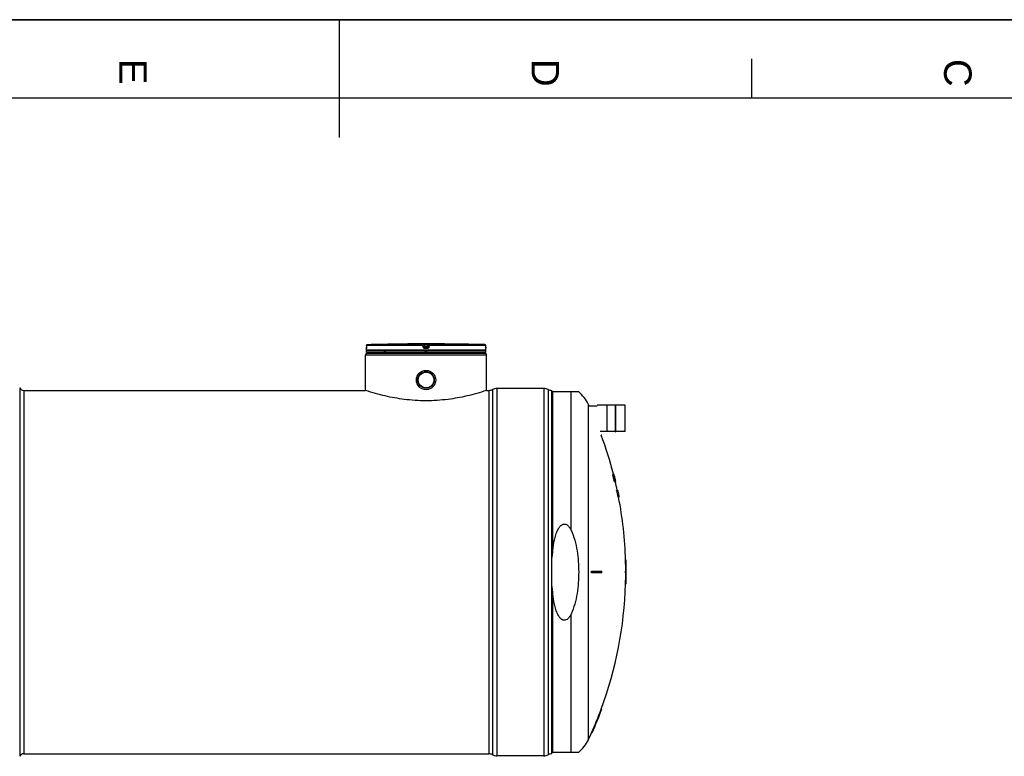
# Model space of a CAD drawing. Header units: millimetres. Extents: x 0 to 420, y 0 to 297.
# Tile 22 of 31: x 169 to 295, y 203 to 297. Entities that reach past the tile are written whole.
import ezdxf

# ---------------------------------------------------------------- set-up
doc = ezdxf.new("R2010")
doc.units = ezdxf.units.MM
doc.header["$LTSCALE"] = 23.1
doc.layers.get('0').update_dxf_attribs({"linetype": 'CONTINUOUS'})
for name, color, linetype in [('01_GLOBAL', 7, 'CONTINUOUS'), ('AXES_REF', 7, 'CONTINUOUS'), ('SURFACES', 7, 'CONTINUOUS')]:
    doc.layers.add(name, color=color, linetype=linetype)
doc.styles.add('TEXTSTYLE_2', font='arial.ttf')

# ---------------------------------------------------------------- blocks, each defined once
blk = doc.blocks.new('MARGEA3_BL0', base_point=(210.000078, 148.5))
at = {"color": 7, "linetype": 'Continuous'}
for p, q in [((420.000078, 297.000001), (0.000078, 297.000001)), ((0.000078, 296.999914), (420, 296.999914)), ((210.000078, 297.000001), (210.000078, 282.000001)), ((262.500078, 292.000001), (262.500078, 287.000001)), ((410.000078, 287.000001), (10.000078, 287.000001))]:
    blk.add_line(p, q, dxfattribs=at)
at = {"color": 7, "linetype": 'Continuous', "style": 'TEXTSTYLE_2', "oblique": 0.00001872}
for s, p in [('E', (182.000078, 292.000001)), ('D', (234.500078, 292.000001)), ('C', (287.000078, 292.000001))]:
    blk.add_text(s, height=3.5, rotation=270, dxfattribs=at).set_placement(p)

msp = doc.modelspace()

# ---------------------------------------------------------------- linework, layer by layer
at = {"color": 7, "linetype": 'Continuous'}
for p, q in [((0, 297), (420, 297)), ((217.96, 255.69), (217.76, 255.69)), ((217.9, 255.69), (217.87, 255.69)), ((217.96, 255.69), (217.9, 255.69)), ((217.96, 255.69), (217.96, 255.69)), ((217.96, 255.69), (217.96, 255.69)), ((224.37, 255.69), (224.17, 255.69)), ((213.46, 254.91), (213.46, 255.11)), ((228.66, 254.81), (213.46, 254.81)), ((213.46, 254.61), (213.46, 254.81)), ((228.66, 254.61), (213.46, 254.61)), ((213.47, 255.51), (213.47, 255.28)), ((213.47, 255.28), (213.47, 255.26)), ((213.47, 255.26), (213.47, 255.25)), ((213.47, 255.25), (213.47, 255.23)), ((213.47, 255.23), (213.47, 255.22)), ((213.47, 255.22), (213.47, 255.2)), ((213.47, 255.2), (213.47, 255.19)), ((213.47, 255.19), (213.47, 255.18)), ((213.47, 255.18), (213.47, 255.16)), ((213.47, 255.16), (213.47, 255.15)), ((213.47, 255.15), (213.47, 255.15)), ((213.5, 254.81), (213.5, 254.81)), ((213.56, 254.51), (213.56, 254.61)), ((213.56, 254.51), (228.56, 254.51)), ((228.56, 254.51), (228.56, 254.61)), ((228.62, 254.81), (228.62, 254.81)), ((228.65, 255.27), (228.65, 255.51)), ((228.65, 255.25), (228.65, 255.27)), ((228.65, 255.23), (228.65, 255.25)), ((228.65, 255.22), (228.65, 255.24)), ((228.65, 255.21), (228.65, 255.22)), ((228.65, 255.19), (228.65, 255.21)), ((228.65, 255.18), (228.65, 255.19)), ((228.66, 255.17), (228.65, 255.18)), ((228.66, 255.16), (228.66, 255.17)), ((228.66, 255.14), (228.66, 255.16)), ((228.66, 255.15), (228.66, 255.16)), ((228.66, 255.14), (228.66, 255.15)), ((228.66, 255.13), (228.66, 255.14)), ((228.66, 254.91), (228.66, 255.11)), ((228.66, 254.61), (228.66, 254.81)), ((169.86, 249.79), (213.36, 249.79)), ((213.39, 249.77), (213.36, 249.79)), ((228.76, 249.79), (228.73, 249.77)), ((228.76, 249.79), (229.06, 249.79)), ((236.06, 250.04), (230.06, 250.04)), ((237.06, 203.51), (237.06, 249.79)), ((240.49, 249.6), (237.06, 249.6)), ((241.8, 247.84), (242.82, 247.84)), ((244.05, 247.91), (242.83, 247.91)), ((244.09, 247.95), (244.05, 247.95)), ((244.05, 247.95), (244.05, 244.53)), ((244.09, 247.95), (244.09, 244.53)), ((245.15, 247.91), (244.09, 247.91)), ((245.15, 247.95), (245.19, 247.95)), ((245.15, 247.95), (245.15, 244.53)), ((245.19, 247.95), (245.19, 244.53)), ((246.41, 247.91), (245.19, 247.91)), ((246.42, 244.58), (246.42, 247.9)), ((244.05, 244.57), (243.24, 244.57)), ((244.09, 244.53), (244.05, 244.53)), ((245.15, 244.57), (244.09, 244.57)), ((245.15, 244.53), (245.19, 244.53)), ((246.41, 244.57), (245.19, 244.57)), ((243.42, 244.1), (243.36, 244.1)), ((244.82, 239.1), (244.98, 239.1)), ((244.82, 239.08), (244.88, 239.08)), ((244.83, 239.04), (244.89, 239.04)), ((244.84, 238.96), (244.9, 238.96)), ((244.86, 238.88), (244.84, 238.96)), ((244.86, 238.88), (244.92, 238.88)), ((244.88, 238.81), (244.94, 238.81)), ((244.9, 238.73), (244.88, 238.81)), ((244.9, 239.08), (244.93, 239.08)), ((244.92, 238.88), (244.9, 238.96)), ((244.9, 238.73), (244.96, 238.73)), ((244.91, 239.04), (244.94, 239.04)), ((244.92, 238.98), (244.91, 238.98)), ((244.91, 238.96), (244.93, 238.96)), ((244.92, 238.92), (244.94, 238.92)), ((244.92, 238.92), (244.93, 238.87)), ((244.92, 238.65), (244.98, 238.65)), ((244.93, 239.1), (244.93, 239.09)), ((244.93, 238.96), (244.93, 238.97)), ((244.93, 238.96), (244.93, 238.97)), ((244.94, 238.92), (244.93, 238.96)), ((244.93, 238.88), (244.97, 238.88)), ((244.94, 238.96), (244.95, 238.96)), ((244.94, 238.94), (244.96, 238.89)), ((244.95, 238.88), (244.94, 238.92)), ((244.94, 238.83), (244.96, 238.77)), ((244.96, 238.73), (244.94, 238.81)), ((244.94, 238.62), (245, 238.62)), ((244.97, 238.88), (244.95, 238.96)), ((244.95, 238.81), (244.99, 238.81)), ((244.95, 238.6), (245.01, 238.6)), ((244.96, 239.02), (244.97, 238.98)), ((244.96, 239), (244.98, 239)), ((244.96, 238.98), (244.96, 238.98)), ((244.97, 238.96), (244.96, 238.98)), ((244.96, 238.96), (244.97, 238.96)), ((244.96, 238.89), (244.96, 238.88)), ((244.96, 238.58), (245.02, 238.58)), ((244.96, 238.44), (245.03, 238.44)), ((244.98, 238.37), (244.96, 238.44)), ((244.97, 239.08), (244.98, 239.08)), ((244.97, 238.98), (244.98, 238.94)), ((244.97, 238.98), (244.98, 238.94)), ((244.98, 238.92), (244.97, 238.96)), ((244.97, 238.92), (244.98, 238.92)), ((244.97, 238.92), (244.98, 238.87)), ((244.97, 238.73), (245.01, 238.73)), ((244.97, 238.54), (245.04, 238.54)), ((244.99, 238.48), (244.97, 238.54)), ((244.98, 239.04), (244.99, 239.04)), ((244.98, 238.94), (245, 238.89)), ((244.99, 238.88), (244.98, 238.92)), ((244.98, 238.88), (245, 238.88)), ((244.98, 238.71), (244.99, 238.71)), ((244.98, 238.37), (245.05, 238.37)), ((245, 239), (244.99, 239.04)), ((245, 239), (244.99, 239.04)), ((244.99, 239), (244.99, 239)), ((244.99, 238.83), (245.01, 238.77)), ((245.01, 238.73), (244.99, 238.81)), ((244.99, 238.48), (245.05, 238.48)), ((245.01, 238.96), (245, 239)), ((245, 238.96), (245.01, 238.96)), ((245, 238.89), (245, 238.88)), ((245.03, 238.88), (245.01, 238.96)), ((245.01, 238.88), (245.03, 238.88)), ((245.01, 238.65), (245.03, 238.65)), ((245.01, 238.27), (245.07, 238.27)), ((245.02, 238.92), (245.03, 238.87)), ((245.02, 238.71), (245.03, 238.71)), ((245.02, 238.62), (245.04, 238.62)), ((245.03, 238.87), (245.05, 238.79)), ((245.03, 238.6), (245.06, 238.6)), ((245.03, 238.58), (245.07, 238.58)), ((245.03, 238.58), (245.05, 238.5)), ((245.03, 238.44), (245.05, 238.39)), ((245.05, 238.37), (245.03, 238.44)), ((245.03, 238.21), (245.09, 238.21)), ((245.04, 238.79), (245.05, 238.79)), ((245.04, 238.54), (245.08, 238.54)), ((245.05, 238.48), (245.04, 238.54)), ((245.04, 238.43), (245.07, 238.43)), ((245.04, 238.2), (245.2, 238.2)), ((245.05, 238.37), (245.08, 238.37)), ((245.06, 238.48), (245.09, 238.48)), ((245.07, 238.58), (245.09, 238.5)), ((245.07, 238.44), (245.08, 238.44)), ((245.08, 238.37), (245.07, 238.43)), ((245.07, 238.33), (245.08, 238.33)), ((245.08, 238.62), (245.09, 238.62)), ((245.09, 238.48), (245.08, 238.54)), ((245.1, 238.37), (245.08, 238.44)), ((245.08, 238.44), (245.09, 238.41)), ((245.08, 238.41), (245.09, 238.33)), ((245.08, 238.31), (245.08, 238.31)), ((245.09, 238.43), (245.11, 238.43)), ((245.09, 238.41), (245.1, 238.39)), ((245.09, 238.41), (245.1, 238.39)), ((245.09, 238.37), (245.1, 238.37)), ((245.1, 238.52), (245.12, 238.52)), ((245.1, 238.37), (245.12, 238.37)), ((245.1, 238.33), (245.1, 238.37)), ((245.1, 238.33), (245.1, 238.37)), ((245.12, 238.27), (245.1, 238.33)), ((245.1, 238.27), (245.12, 238.27)), ((245.11, 238.5), (245.12, 238.5)), ((245.12, 238.37), (245.11, 238.43)), ((245.11, 238.33), (245.13, 238.33)), ((245.11, 238.21), (245.14, 238.21)), ((245.12, 238.5), (245.14, 238.43)), ((245.12, 238.41), (245.13, 238.33)), ((245.12, 238.31), (245.13, 238.31)), ((245.13, 238.41), (245.15, 238.41)), ((245.13, 238.31), (245.13, 238.33)), ((245.14, 238.43), (245.16, 238.37)), ((245.16, 238.33), (245.15, 238.41)), ((245.15, 238.33), (245.16, 238.33)), ((245.17, 238.25), (245.18, 238.25)), ((245.18, 238.21), (245.19, 238.21)), ((245.32, 237.1), (245.44, 237.1)), ((245.44, 236.98), (245.41, 236.98)), ((245.44, 237.1), (245.44, 237.09)), ((245.44, 237.08), (245.44, 237.08)), ((245.44, 237.08), (245.44, 237.08)), ((245.45, 237.08), (245.45, 237.08)), ((245.45, 237.04), (245.45, 237.04)), ((245.46, 237.01), (245.45, 237.04)), ((245.45, 237.02), (245.46, 236.98)), ((245.46, 236.98), (245.45, 236.98)), ((245.45, 236.96), (245.46, 236.96)), ((245.46, 237.04), (245.47, 236.99)), ((245.46, 237), (245.46, 237)), ((245.47, 236.98), (245.46, 237)), ((245.46, 236.98), (245.47, 236.98)), ((245.46, 236.98), (245.47, 236.94)), ((245.46, 236.96), (245.47, 236.96)), ((245.47, 236.92), (245.46, 236.96)), ((245.46, 236.92), (245.47, 236.92)), ((245.47, 236.99), (245.47, 236.97)), ((245.47, 236.98), (245.47, 236.98)), ((245.47, 236.97), (245.47, 236.98)), ((245.47, 236.95), (245.47, 236.97)), ((245.47, 236.94), (245.47, 236.96)), ((245.48, 236.93), (245.47, 236.95)), ((245.47, 236.95), (245.47, 236.94)), ((245.47, 236.94), (245.48, 236.94)), ((245.47, 236.94), (245.47, 236.93)), ((245.47, 236.94), (245.48, 236.88)), ((245.48, 236.88), (245.47, 236.94)), ((245.47, 236.93), (245.48, 236.89)), ((245.48, 236.87), (245.47, 236.92)), ((245.49, 236.89), (245.48, 236.93)), ((245.48, 236.89), (245.48, 236.88)), ((245.48, 236.88), (245.49, 236.88)), ((245.49, 236.88), (245.49, 236.89)), ((245.47, 236.87), (245.48, 236.87)), ((245.47, 236.73), (245.49, 236.73)), ((245.48, 236.83), (245.49, 236.83)), ((245.49, 236.85), (245.5, 236.85)), ((245.5, 236.77), (245.49, 236.83)), ((245.49, 236.77), (245.5, 236.77)), ((245.51, 236.62), (245.49, 236.62)), ((245.51, 236.77), (245.5, 236.85)), ((245.5, 236.81), (245.51, 236.75)), ((245.5, 236.77), (245.51, 236.77)), ((245.51, 236.73), (245.5, 236.77)), ((245.5, 236.73), (245.51, 236.73)), ((245.5, 236.71), (245.51, 236.71)), ((245.52, 236.71), (245.51, 236.77)), ((245.51, 236.75), (245.51, 236.71)), ((245.51, 236.71), (245.52, 236.67)), ((245.51, 236.2), (245.63, 236.2)), ((245.52, 236.71), (245.54, 236.64)), ((245.53, 236.66), (245.52, 236.71)), ((245.52, 236.67), (245.52, 236.65)), ((245.52, 236.65), (245.53, 236.64)), ((245.53, 236.6), (245.52, 236.6)), ((245.53, 236.66), (245.55, 236.56)), ((245.54, 236.61), (245.53, 236.66)), ((245.53, 236.64), (245.54, 236.6)), ((245.53, 236.58), (245.54, 236.58)), ((245.54, 236.64), (245.55, 236.56)), ((245.55, 236.56), (245.54, 236.64)), ((245.54, 236.6), (245.55, 236.56)), ((245.55, 236.54), (245.54, 236.58)), ((245.54, 236.54), (245.55, 236.54)), ((245.55, 236.56), (245.56, 236.5)), ((245.55, 236.56), (245.56, 236.5)), ((245.56, 236.48), (245.55, 236.54)), ((245.55, 236.48), (245.56, 236.48)), ((245.56, 236.43), (245.57, 236.43)), ((245.58, 236.37), (245.57, 236.43)), ((245.57, 236.37), (245.58, 236.37)), ((245.58, 236.41), (245.58, 236.41)), ((245.58, 236.41), (245.59, 236.35)), ((245.59, 236.35), (245.58, 236.41)), ((245.59, 236.36), (245.58, 236.41)), ((245.58, 236.41), (245.59, 236.35)), ((245.59, 236.33), (245.58, 236.37)), ((245.58, 236.33), (245.59, 236.33)), ((245.58, 236.31), (245.59, 236.31)), ((245.6, 236.35), (245.59, 236.36)), ((245.59, 236.35), (245.6, 236.35)), ((245.59, 236.35), (245.6, 236.29)), ((245.59, 236.35), (245.59, 236.31)), ((245.6, 236.29), (245.59, 236.35)), ((245.59, 236.31), (245.6, 236.27)), ((245.6, 236.35), (245.6, 236.35)), ((245.61, 236.3), (245.6, 236.35)), ((245.6, 236.29), (245.61, 236.29)), ((245.6, 236.29), (245.6, 236.29)), ((245.61, 236.29), (245.61, 236.3)), ((246.52, 228.15), (246.46, 228.15)), ((242.14, 226.75), (243.42, 226.75)), ((243.42, 226.55), (242.14, 226.55)), ((246.46, 226.75), (246.54, 226.75)), ((246.54, 226.55), (246.46, 226.55)), ((246.52, 225.15), (246.46, 225.15)), ((243.42, 209.2), (243.36, 209.2)), ((242.2, 206.2), (242.14, 206.2)), ((236.06, 203.26), (230.06, 203.26)), ((237.06, 203.7), (240.49, 203.7))]:
    msp.add_line(p, q, dxfattribs=at)
at = {"color": 9, "linetype": 'Continuous'}
for p, q in [((220.67, 255.61), (220.67, 255.69)), ((220.87, 255.69), (220.87, 255.59)), ((220.87, 255.69), (221.06, 255.69)), ((221.06, 255.69), (221.25, 255.69)), ((221.25, 255.69), (221.25, 255.59)), ((221.45, 255.69), (221.45, 255.61)), ((224.17, 255.69), (224.17, 255.69)), ((213.46, 255.11), (213.46, 255.11)), ((228.66, 254.91), (213.46, 254.91)), ((220.67, 255.51), (213.47, 255.51)), ((213.47, 255.51), (213.47, 255.51)), ((213.47, 255.51), (213.47, 255.28)), ((213.47, 255.28), (213.47, 255.28)), ((213.5, 254.81), (213.53, 254.81)), ((220.67, 255.61), (213.57, 255.61)), ((215.67, 254.81), (215.94, 254.81)), ((220.7, 255.28), (220.67, 255.51)), ((220.77, 255.52), (220.77, 255.6)), ((220.8, 255.37), (220.77, 255.6)), ((220.8, 255.3), (220.77, 255.52)), ((220.8, 255.37), (220.8, 255.3)), ((220.8, 255.37), (220.8, 255.37)), ((220.9, 255.39), (220.87, 255.59)), ((221.25, 255.59), (220.87, 255.59)), ((221.22, 255.39), (220.9, 255.39)), ((220.9, 255.39), (220.9, 255.21)), ((221.22, 255.29), (220.9, 255.29)), ((220.9, 255.29), (220.9, 255.29)), ((221.06, 255.21), (220.9, 255.21)), ((221.06, 255.11), (220.9, 255.11)), ((220.9, 254.81), (221.22, 254.81)), ((221.22, 255.21), (221.06, 255.21)), ((221.23, 255.11), (221.06, 255.11)), ((221.25, 255.59), (221.22, 255.39)), ((221.22, 255.21), (221.22, 255.39)), ((221.22, 255.29), (221.22, 255.29)), ((221.35, 255.6), (221.32, 255.37)), ((221.35, 255.52), (221.32, 255.3)), ((221.32, 255.3), (221.32, 255.37)), ((221.32, 255.37), (221.32, 255.37)), ((221.35, 255.6), (221.35, 255.52)), ((221.45, 255.51), (221.43, 255.28)), ((228.55, 255.61), (221.45, 255.61)), ((228.65, 255.51), (221.45, 255.51)), ((228.59, 254.81), (228.62, 254.81)), ((228.65, 255.51), (228.65, 255.51)), ((228.65, 255.28), (228.65, 255.51)), ((228.65, 255.28), (228.65, 255.28)), ((228.66, 255.11), (228.66, 255.11)), ((229.06, 249.79), (229.06, 203.51)), ((229.53, 249.9), (229.53, 203.39)), ((230.06, 250.04), (230.06, 203.26)), ((236.06, 250.04), (236.06, 203.26)), ((236.59, 249.9), (236.59, 203.39)), ((237.16, 249.6), (237.16, 229.06)), ((239.51, 232), (239.51, 249.6)), ((246.41, 244.57), (246.41, 247.91)), ((237.16, 224.23), (237.16, 203.7)), ((239.51, 203.7), (239.51, 221.3))]:
    msp.add_line(p, q, dxfattribs=at)
at = {"color": 7, "linetype": 'Continuous'}
for points in [[(217.87, 255.69), (217.84, 255.69), (217.83, 255.69)], [(224.22, 255.69), (224.17, 255.69), (224.17, 255.69)], [(213.47, 255.15), (213.47, 255.14), (213.47, 255.14), (213.47, 255.13), (213.47, 255.13), (213.47, 255.13), (213.47, 255.13), (213.47, 255.13), (213.47, 255.13)], [(228.66, 255.13), (228.66, 255.13), (228.66, 255.13), (228.66, 255.12), (228.66, 255.12), (228.66, 255.13), (228.66, 255.13), (228.66, 255.13), (228.66, 255.13), (228.66, 255.13), (228.66, 255.13)]]:
    msp.add_lwpolyline(points, dxfattribs=at)
for radius in [1.23, 1.05]:
    msp.add_circle((221.06, 251.11), radius, dxfattribs=at)
for centre, radius, start, end in [((221.06, -33.15), 288.85, 90.6555, 91.4864), ((221.06, -33.14), 288.85, 89.3842, 90.6158), ((221.06, -33.14), 288.85, 88.5136, 89.3445), ((213.56, 255.11), 0.1, 162.8745, 180), ((213.56, 254.91), 0.1, 180, 235.7356), ((213.57, 255.51), 0.1, 91.4864, 179.6289), ((213.53, 254.81), 0.026, 148.6217, 180), ((228.55, 255.51), 0.1, 0.4714, 88.5097), ((228.56, 254.91), 0.1, 304.2644, 360), ((228.6, 254.81), 0.026, 0, 31.3783), ((228.56, 255.11), 0.1, 0, 17.1257), ((229.06, 250.79), 1, 270, 298.0725), ((230.06, 248.91), 1.12, 90, 118.0725), ((236.06, 248.91), 1.12, 61.9275, 90), ((237.06, 250.79), 1, 241.9275, 270), ((237.56, 246.05), 4.6, 25.0919, 50.5103), ((196.13, 226.65), 50.35, 24.8976, 25.0919), ((242.83, 247.9), 0.01, 90, 180), ((246.41, 247.9), 0.01, 0, 90), ((246.41, 244.58), 0.01, 270, 360), ((196.13, 226.65), 50.35, 14.3168, 20.2792), ((241.84, 239.06), 2.98, 0.3691, 0.7373), ((234.62, 237.74), 10.29, 7.2411, 7.4562), ((219.54, 234.21), 25.74, 10.6273, 10.8009), ((196.13, 226.65), 50.24, 14.0098, 14.0998), ((241.9, 239.06), 2.98, 0.3686, 0.7363), ((234.67, 237.74), 10.3, 7.232, 7.4468), ((242.39, 237.72), 2.85, 28.3307, 28.7693), ((219.57, 234.21), 25.77, 10.6141, 10.7874), ((225.69, 232.72), 20.23, 18.1274, 18.2986), ((218.88, 230.59), 27.26, 17.2097, 17.3783), ((239.83, 238.62), 5.1, 3.8503, 4.0659), ((229.2, 236.45), 15.91, 8.9442, 9.0838), ((212.32, 229.4), 33.99, 16.3073, 16.4419), ((239.05, 236.47), 6.39, 23.0232, 23.162), ((196.13, 226.65), 50.3, 13.9927, 14.0826), ((233.76, 234.49), 11.91, 20.2756, 20.4721), ((241.93, 238.85), 3.01, 4.2407, 4.606), ((242.59, 238.01), 2.58, 24.42, 24.8099), ((234.63, 237.38), 10.44, 9.1254, 9.3384), ((196.13, 226.65), 50.31, 14.0131, 14.0581), ((225.87, 233.2), 19.96, 16.938, 17.1105), ((219.52, 233.77), 25.96, 11.5376, 11.7102), ((241.29, 236.82), 4.07, 25.969, 26.2695), ((196.13, 226.65), 50.38, 14.1947, 14.3071), ((241.35, 236.87), 4, 25.2426, 25.5464), ((239.82, 238.36), 5.17, 6.7297, 6.9433), ((229.14, 236.03), 16.09, 10.3488, 10.4875), ((228.31, 233.07), 17.6, 18.7749, 18.9067), ((218.91, 230.59), 27.29, 17.1891, 17.3575), ((228.4, 233.12), 17.44, 18.1065, 18.2389), ((196.13, 226.65), 50.4, 14.1896, 14.3019), ((196.13, 226.65), 50.35, 13.9792, 14.069), ((239.08, 236.18), 6.42, 23.1983, 23.3843), ((242.91, 238.58), 2.13, 13.4655, 13.996), ((234.4, 236.45), 10.9, 13.7457, 13.953), ((196.13, 226.65), 50.39, 13.2508, 14.1922), ((196.13, 226.65), 50.35, 14.0001, 14.0451), ((233.81, 234.49), 11.92, 20.252, 20.4483), ((207.99, 228.02), 38.42, 15.475, 15.6232), ((196.13, 226.65), 50.39, 13.2501, 14.1914), ((242.51, 237.38), 2.82, 27.8497, 28.2912), ((196.13, 226.65), 50.27, 13.5739, 13.6188), ((233.9, 234.71), 11.79, 19.5642, 19.7618), ((241.35, 236.82), 4.07, 25.9404, 26.2407), ((241.85, 238.2), 3.25, 13.5744, 13.9218), ((228.9, 234.97), 16.6, 13.7935, 13.9296), ((228.51, 233.54), 17.31, 17.4464, 17.5793), ((219.05, 231.06), 27.07, 16.2857, 16.4547), ((219.02, 230.84), 27.14, 16.5589, 16.7276), ((241.4, 236.87), 4, 25.2146, 25.5182), ((230.56, 233.27), 15.29, 18.8666, 19.0943), ((239.3, 236.55), 6.12, 20.6805, 20.8722), ((228.44, 233.12), 17.46, 18.0851, 18.2174), ((197.84, 227.14), 48.63, 13.8637, 13.9799), ((242.7, 237.66), 2.56, 23.9143, 24.3845), ((234.03, 234.93), 11.61, 18.5121, 18.7115), ((242.52, 236.83), 2.87, 28.462, 28.8983), ((234.11, 235.14), 11.49, 17.8128, 18.0135), ((241.56, 237.14), 3.79, 22.7068, 23.0214), ((196.13, 226.65), 50.41, 13.6043, 13.9405), ((196.13, 226.65), 50.41, 13.6045, 13.9407), ((219.15, 231.31), 26.92, 15.6537, 15.823), ((196.13, 226.65), 50.34, 13.5109, 13.623), ((196.13, 226.65), 50.33, 13.535, 13.6022), ((219.01, 230.48), 27.21, 16.7742, 16.9006), ((208, 228.02), 38.46, 15.4564, 15.6045), ((241.61, 237.19), 3.73, 21.9466, 22.2643), ((228.63, 233.59), 17.18, 16.7503, 16.8838), ((241.42, 236.55), 4.06, 25.7765, 26.0771), ((230.61, 233.27), 15.3, 18.8445, 19.0719), ((229.32, 235.91), 15.94, 8.7399, 8.8792), ((242.09, 238.29), 3, 0.3302, 0.6964), ((196.13, 226.65), 50.4, 13.6273, 13.7393), ((196.13, 226.65), 50.4, 13.6282, 13.7402), ((196.13, 226.65), 50.38, 13.5008, 13.6128), ((196.13, 226.65), 50.37, 13.5243, 13.5916), ((219.69, 233.62), 25.83, 10.3301, 10.5028), ((242.58, 236.83), 2.87, 28.4317, 28.8677), ((219.15, 230.95), 27, 15.869, 15.9958), ((241.63, 236.86), 3.78, 22.5388, 22.8536), ((234.85, 236.94), 10.34, 7.0545, 7.2684), ((243.15, 238.3), 1.97, 356.8698, 357.4277), ((197.84, 226.99), 48.66, 13.5656, 13.6816), ((229.26, 235.49), 16.11, 10.1428, 10.2812), ((230.81, 233.73), 15.01, 17.3733, 17.6032), ((219.64, 233.18), 26.01, 11.2537, 11.4258), ((242.78, 237.12), 2.6, 24.5431, 25.0078), ((196.13, 226.65), 50.35, 11.9795, 13.2622), ((234.81, 236.59), 10.47, 8.9423, 9.1545), ((243.19, 238.14), 1.97, 1.697, 2.2552), ((229.01, 234.42), 16.62, 13.6157, 13.7516), ((219.44, 232.04), 26.49, 13.5568, 13.7273), ((242, 237.54), 3.26, 13.6238, 13.9699), ((234.57, 235.65), 10.93, 13.5931, 13.7998), ((243.12, 237.69), 2.14, 13.5507, 14.0785), ((196.13, 226.65), 50.29, 10.947, 11.9933), ((196.13, 226.65), 50.35, 10.9338, 11.9788), ((196.13, 226.65), 50.38, 11.8385, 11.9721), ((196.13, 226.65), 50.35, 11.5547, 11.8439), ((196.13, 226.65), 50.38, 10.9266, 11.9709), ((243.27, 236.39), 2.28, 17.479, 17.9851), ((244.39, 236.93), 1.06, 7.8437, 8.7151), ((243.97, 236.72), 1.51, 13.558, 14.0877), ((226.58, 232.57), 19.39, 13.2732, 13.4477), ((234.97, 235.09), 10.67, 10.5242, 10.7335), ((234.87, 234.74), 10.84, 12.2449, 12.4523), ((196.13, 226.65), 50.39, 11.5253, 11.8366), ((219.81, 231.95), 26.14, 11.0422, 11.1561), ((243.44, 236.66), 2.05, 8.8928, 9.4346), ((229.45, 233.88), 16.31, 10.842, 10.9562), ((239.99, 235.47), 5.67, 15.2277, 15.4284), ((196.13, 226.65), 50.4, 11.6332, 11.7221), ((196.13, 226.65), 50.41, 11.6759, 11.7203), ((196.13, 226.65), 50.4, 11.6559, 11.7004), ((196.13, 226.65), 50.37, 11.4167, 11.55), ((196.13, 226.65), 50.35, 10.9326, 11.4212), ((240.29, 235.99), 5.27, 7.8294, 8.0397), ((196.13, 226.65), 50.39, 11.0589, 11.3919), ((240.08, 235.14), 5.64, 14.7902, 14.9914), ((222.69, 232.2), 23.28, 10.6547, 10.7991), ((196.13, 226.65), 50.4, 11.1668, 11.2778), ((222.71, 232.2), 23.25, 10.4142, 10.6547), ((223.05, 232.19), 22.92, 10.5929, 10.837), ((196.13, 226.65), 50.4, 11.1895, 11.2561), ((196.13, 226.65), 50.35, 1.7073, 10.9344), ((240.37, 235.64), 5.26, 7.3591, 7.5695), ((196.13, 226.65), 50.4, 10.9223, 11.0332), ((226.99, 233.12), 18.87, 9.4217, 9.5986), ((196.13, 226.65), 50.41, 10.9211, 11.032), ((243.62, 236.03), 2, 4.6175, 5.1673), ((196.13, 226.65), 50.35, 0.1138, 1.7073), ((196.13, 226.65), 50.41, 0.1137, 1.7052), ((196.13, 226.65), 46.01, 359.8755, 0.1245), ((196.13, 226.65), 46.07, 359.8756, 0.1244), ((196.13, 226.65), 47.29, 359.8788, 0.1212), ((196.13, 226.65), 50.32, 359.8861, 0.1139), ((196.13, 226.65), 50.35, 358.2927, 359.8862), ((196.13, 226.65), 50.38, 359.8863, 0.1137), ((196.13, 226.65), 50.41, 358.2948, 359.8863), ((196.13, 226.65), 50.41, 359.8863, 0.1137), ((196.13, 226.65), 50.35, 339.7208, 358.2927), ((196.13, 226.65), 50.35, 336.0348, 339.7208), ((196.13, 226.65), 50.41, 336.0651, 339.746), ((196.13, 226.65), 50.35, 334.9081, 336.0349), ((237.56, 207.25), 4.6, 309.4897, 334.9081), ((229.06, 202.51), 1, 61.9275, 90), ((230.06, 204.38), 1.12, 241.9275, 270), ((236.06, 204.38), 1.12, 270, 298.0725), ((237.06, 202.51), 1, 90, 118.0725)]:
    msp.add_arc(centre, radius, start, end, dxfattribs=at)
at = {"color": 9, "linetype": 'Continuous'}
for centre, radius, start, end in [((210.05, 255.3), 3.42, 357.8524, 359.726), ((213.57, 255.5), 0.104, 112.0165, 113.769), ((213.57, 255.5), 0.104, 106.6749, 112.0212), ((213.57, 255.51), 0.102, 102.7775, 106.6743), ((213.57, 255.51), 0.0996, 99.3134, 102.7775), ((213.57, 255.51), 0.0951, 91.5404, 99.3514), ((221.89, 247.49), 7.96, 97.1155, 97.4749), ((220.24, 247.49), 7.96, 82.5251, 82.8845), ((228.55, 255.51), 0.0951, 80.773, 88.4616), ((228.55, 255.51), 0.101, 73.5209, 79.0707), ((228.55, 255.51), 0.099, 79.0843, 80.8147), ((228.55, 255.5), 0.104, 65.3471, 71.9745), ((228.55, 255.5), 0.103, 71.9797, 73.5335), ((228.55, 255.5), 0.103, 58.802, 65.3574), ((232.12, 255.3), 3.47, 180.2832, 182.0532)]:
    msp.add_arc(centre, radius, start, end, dxfattribs=at)
for points, knots in [([(220.67, 255.69), (220.67, 255.69), (220.7, 255.68), (220.74, 255.69), (220.8, 255.69), (220.85, 255.69), (220.87, 255.69)], [0, 0, 0, 0, 0.076793, 0.294399, 0.618544, 1, 1, 1, 1]), ([(221.25, 255.69), (221.27, 255.69), (221.32, 255.69), (221.39, 255.69), (221.42, 255.68), (221.45, 255.69), (221.45, 255.69)], [0, 0, 0, 0, 0.380898, 0.704707, 0.922316, 1, 1, 1, 1]), ([(213.47, 255.17), (213.47, 255.16), (213.46, 255.14), (213.47, 255.11), (213.46, 255.11)], [0, 0, 0, 0, 0.737028, 1, 1, 1, 1]), ([(213.46, 255.11), (213.46, 255.11), (213.46, 255.12), (213.46, 255.12), (213.47, 255.13)], [0, 0, 0, 0, 0.497733, 1, 1, 1, 1]), ([(220.67, 255.51), (220.67, 255.53), (220.68, 255.56), (220.66, 255.6), (220.67, 255.61)], [0, 0, 0, 0, 0.696676, 1, 1, 1, 1]), ([(220.67, 255.51), (220.69, 255.51), (220.73, 255.51), (220.76, 255.52), (220.77, 255.52), (220.77, 255.52)], [0, 0, 0, 0, 0.702528, 0.921269, 1, 1, 1, 1]), ([(220.7, 255.28), (220.72, 255.29), (220.75, 255.29), (220.79, 255.29), (220.8, 255.3), (220.8, 255.3)], [0, 0, 0, 0, 0.703014, 0.921451, 1, 1, 1, 1]), ([(220.9, 255.11), (220.85, 255.11), (220.75, 255.14), (220.7, 255.24), (220.7, 255.28)], [0, 0, 0, 0, 0.499748, 1, 1, 1, 1]), ([(220.77, 255.6), (220.77, 255.6), (220.79, 255.59), (220.81, 255.6), (220.85, 255.59), (220.87, 255.59)], [0, 0, 0, 0, 0.078331, 0.297814, 1, 1, 1, 1]), ([(220.85, 255.38), (220.84, 255.38), (220.83, 255.37), (220.8, 255.38), (220.8, 255.37)], [0, 0, 0, 0, 0.731988, 1, 1, 1, 1]), ([(220.9, 255.11), (220.9, 255.13), (220.9, 255.16), (220.89, 255.2), (220.9, 255.21)], [0, 0, 0, 0, 0.697837, 1, 1, 1, 1]), ([(221.23, 255.11), (221.23, 255.13), (221.22, 255.16), (221.23, 255.2), (221.22, 255.21)], [0, 0, 0, 0, 0.697838, 1, 1, 1, 1]), ([(221.43, 255.28), (221.42, 255.24), (221.37, 255.14), (221.27, 255.11), (221.23, 255.11)], [0, 0, 0, 0, 0.498891, 1, 1, 1, 1]), ([(221.25, 255.59), (221.27, 255.59), (221.31, 255.6), (221.33, 255.59), (221.35, 255.6), (221.35, 255.6)], [0, 0, 0, 0, 0.703406, 0.922256, 1, 1, 1, 1]), ([(221.32, 255.37), (221.32, 255.38), (221.3, 255.37), (221.28, 255.38), (221.27, 255.38)], [0, 0, 0, 0, 0.268012, 1, 1, 1, 1]), ([(221.43, 255.28), (221.4, 255.29), (221.37, 255.29), (221.34, 255.29), (221.32, 255.3), (221.32, 255.3)], [0, 0, 0, 0, 0.703014, 0.921451, 1, 1, 1, 1]), ([(221.45, 255.51), (221.43, 255.51), (221.39, 255.51), (221.37, 255.52), (221.35, 255.52), (221.35, 255.52)], [0, 0, 0, 0, 0.702528, 0.921269, 1, 1, 1, 1]), ([(221.45, 255.51), (221.45, 255.53), (221.45, 255.56), (221.46, 255.6), (221.45, 255.61)], [0, 0, 0, 0, 0.696676, 1, 1, 1, 1]), ([(228.66, 255.11), (228.65, 255.11), (228.66, 255.14), (228.66, 255.16), (228.65, 255.18)], [0, 0, 0, 0, 0.262647, 1, 1, 1, 1]), ([(228.66, 255.11), (228.66, 255.11), (228.66, 255.12), (228.66, 255.12), (228.66, 255.13)], [0, 0, 0, 0, 0.497732, 1, 1, 1, 1])]:
    msp.add_open_spline(points, degree=3, knots=knots, dxfattribs=at)
for points in [[(220.67, 255.69), (220.72, 255.69), (220.77, 255.64), (220.77, 255.6)], [(221.45, 255.69), (221.41, 255.69), (221.36, 255.64), (221.35, 255.6)], [(213.47, 255.51), (213.47, 255.54), (213.5, 255.58), (213.53, 255.6)], [(220.67, 255.61), (220.72, 255.61), (220.77, 255.56), (220.77, 255.52)], [(220.9, 255.21), (220.86, 255.21), (220.81, 255.25), (220.8, 255.3)], [(221.32, 255.3), (221.32, 255.25), (221.27, 255.21), (221.22, 255.21)], [(221.35, 255.52), (221.36, 255.56), (221.41, 255.61), (221.45, 255.61)], [(228.65, 255.51), (228.65, 255.54), (228.63, 255.58), (228.6, 255.59)]]:
    msp.add_open_spline(points, degree=3, dxfattribs=at)
at = {"color": 7, "linetype": 'Continuous'}
for points in [[(220.8, 255.37), (220.81, 255.33), (220.86, 255.29), (220.9, 255.29)], [(221.32, 255.37), (221.31, 255.33), (221.27, 255.29), (221.22, 255.29)], [(237.06, 228.05), (237.1, 228.38), (237.13, 228.72), (237.16, 229.06)], [(237.16, 224.23), (237.13, 224.57), (237.1, 224.91), (237.06, 225.24)]]:
    msp.add_open_spline(points, degree=3, dxfattribs=at)
for points, knots in [([(228.73, 249.77), (227.92, 249.5), (226.31, 249.05), (223.74, 248.58), (221.06, 248.41), (218.38, 248.58), (215.82, 249.05), (214.21, 249.5), (213.39, 249.77)], [0, 0, 0, 0, 0.164709, 0.320572, 0.5, 0.679428, 0.835291, 1, 1, 1, 1]), ([(237.16, 229.06), (237.21, 229.51), (237.29, 230.18), (237.48, 231.07), (237.68, 231.72), (237.92, 232.24), (238.21, 232.59), (238.46, 232.75), (238.68, 232.78), (238.91, 232.74), (239.15, 232.57), (239.35, 232.3), (239.46, 232.1), (239.51, 232)], [0, 0, 0, 0, 0.250388, 0.3756, 0.500773, 0.625755, 0.688243, 0.750355, 0.781543, 0.812738, 0.87492, 0.937423, 1, 1, 1, 1]), ([(239.51, 232), (239.71, 231.58), (240.02, 230.72), (240.39, 228.93), (240.55, 226.65), (240.39, 224.36), (240.02, 222.57), (239.71, 221.71), (239.51, 221.3)], [0, 0, 0, 0, 0.124965, 0.250021, 0.5, 0.749979, 0.875035, 1, 1, 1, 1]), ([(239.51, 221.3), (239.46, 221.19), (239.35, 220.99), (239.15, 220.72), (238.91, 220.55), (238.68, 220.51), (238.46, 220.54), (238.21, 220.7), (237.92, 221.05), (237.68, 221.57), (237.48, 222.22), (237.29, 223.11), (237.21, 223.78), (237.16, 224.23)], [0, 0, 0, 0, 0.062577, 0.12508, 0.187262, 0.218457, 0.249646, 0.311758, 0.374246, 0.499227, 0.6244, 0.749612, 1, 1, 1, 1])]:
    msp.add_open_spline(points, degree=3, knots=knots, dxfattribs=at)
at = {"layer": '01_GLOBAL', "color": 7, "linetype": 'Continuous'}
for p, q in [((213.56, 254.51), (228.56, 254.51)), ((213.36, 249.79), (213.36, 254.31)), ((228.76, 249.79), (228.76, 254.31))]:
    msp.add_line(p, q, dxfattribs=at)
at = {"layer": '01_GLOBAL', "color": 9, "linetype": 'Continuous'}
msp.add_line((213.36, 254.31), (228.76, 254.31), dxfattribs=at)
at = {"layer": '01_GLOBAL', "color": 7, "linetype": 'Continuous'}
for centre, start, end in [((213.56, 254.31), 90, 180), ((228.56, 254.31), 0, 90)]:
    msp.add_arc(centre, 0.2, start, end, dxfattribs=at)
at = {"layer": 'AXES_REF', "color": 9, "linetype": 'Continuous'}
for p, q in [((169.33, 250.1), (169.33, 203.19)), ((169.86, 249.79), (169.86, 203.51)), ((241.73, 205.29), (241.73, 248))]:
    msp.add_line(p, q, dxfattribs=at)
at = {"layer": 'AXES_REF', "color": 7, "linetype": 'Continuous'}
msp.add_line((169.86, 203.51), (229.06, 203.51), dxfattribs=at)
for radius in [1.05, 1]:
    msp.add_circle((221.06, 251.11), radius, dxfattribs=at)
for centre, start, end in [((169.86, 250.39), 208.0725, 270), ((169.86, 202.91), 90, 151.9275)]:
    msp.add_arc(centre, 0.6, start, end, dxfattribs=at)
at = {"layer": 'SURFACES', "color": 7, "linetype": 'Continuous'}
msp.add_arc((196.13, 226.65), 50.41, 14.1647, 14.1896, dxfattribs=at)

# ---------------------------------------------------------------- block references
at = {"color": 7, "linetype": 'Continuous'}
msp.add_blockref('MARGEA3_BL0', (210, 148.5), dxfattribs=at)

doc.saveas('drawing.dxf')
